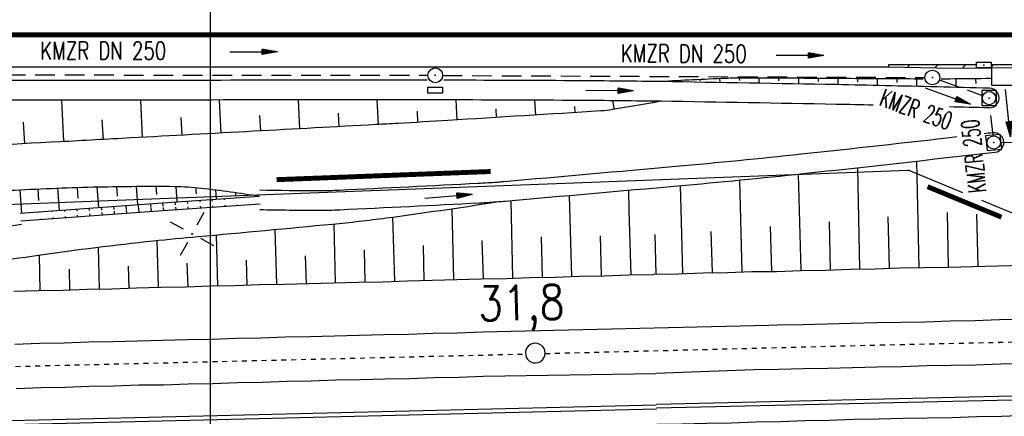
# Model space of a CAD drawing. Extents: x 0 to 1135, y 0 to 420.
# Tile 17 of 81: x 305 to 405, y 168 to 208. Entities that reach past the tile are written whole.
import ezdxf
from ezdxf.enums import TextEntityAlignment as Align

# ---------------------------------------------------------------- set-up
doc = ezdxf.new("R2010")
doc.units = 0
doc.header["$LTSCALE"] = 2
doc.header["$MEASUREMENT"] = 0
for name, pattern in [('ACAD_ISO10W100W', [0.5, 0.25, -0.25]), ('AUSGEZOGEN', [0]), ('GEMEINDE', [3.5, 2, -0.5, 0.5, -0.5]), ('GESTRICH-X2', [1.5, 1, -0.5])]:
    doc.linetypes.add(name, pattern=pattern)
doc.layers.get('0').update_dxf_attribs({"color": 8, "linetype": 'AUSGEZOGEN'})
for name, color, linetype in [('Bahnachse', 7, 'CONTINUOUS'), ('BAUWOTOP', 250, 'AUSGEZOGEN'), ('BOESCHG', 8, 'AUSGEZOGEN'), ('Böschungen', 15, 'CONTINUOUS'), ('FBRTOP', 8, 'AUSGEZOGEN'), ('GEMEINGRZ', 8, 'GEMEINDE'), ('Gleisachsen', 7, 'CONTINUOUS'), ('GRENZL-BAB', 7, 'AUSGEZOGEN'), ('Kabelanlagen', 15, 'CONTINUOUS'), ('KANAL', 200, 'GESTRICH-X2'), ('MULDE', 8, 'AUSGEZOGEN'), ('NETZ', 250, 'AUSGEZOGEN'), ('NZ', 8, 'AUSGEZOGEN'), ('PFEIL', 200, 'CONTINUOUS'), ('PFEILTOP', 8, 'AUSGEZOGEN'), ('Rinne', 200, 'CONTINUOUS'), ('SCHLITZRINNE', 200, 'AUSGEZOGEN'), ('SCHSYMBOL', 200, 'AUSGEZOGEN'), ('TEXTO', 200, 'CONTINUOUS')]:
    doc.layers.add(name, color=color, linetype=linetype)
doc.styles.add('ROMANS', font='romans.shx', dxfattribs={"width": 0.8})

# ---------------------------------------------------------------- blocks, each defined once
blk = doc.blocks.new('IKR')
at = {"color": 0}
for p, q in [((0, 1), (0, 2.5)), ((-2.5, 0), (-1, 0)), ((1, 0), (2.5, 0)), ((0, -2.5), (0, -1))]:
    blk.add_line(p, q, dxfattribs=at)
blk.add_circle((0, 0), 0.05, dxfattribs=at)
blk.add_point((0, 0), dxfattribs=at)
blk = doc.blocks.new('30')
at = {"color": 0}
for p, q in [((-0.75, -0.29), (-0.75, 0.29)), ((-0.75, 0.29), (0.75, 0.29)), ((0.75, 0.29), (0.75, -0.29)), ((0.75, -0.29), (-0.75, -0.29))]:
    blk.add_line(p, q, dxfattribs=at)
blk.add_point((0, 0), dxfattribs=at)
blk = doc.blocks.new('20')
blk.add_lwpolyline([(-0.75, -0.75), (0.75, -0.75), (0.75, 0.75), (-0.75, 0.75)], close=True)
blk.add_circle((0, 0), 0.676)
blk.add_point((0, 0))
blk = doc.blocks.new('GST')
at = {"color": 0}
blk.add_circle((0, 0), 0.75, dxfattribs=at)
blk.add_point((0, 0), dxfattribs=at)
blk = doc.blocks.new('10')
blk.add_blockref('GST', (0, 0))
blk = doc.blocks.new('17')
blk.add_lwpolyline([(-0.76, -1.22), (0.75, -1.22), (0.75, -1.8), (-0.76, -1.8)], close=True)
blk.add_blockref('GST', (0, 0))
blk = doc.blocks.new('PFEIL2')
at = {"color": 0}
for p, q in [((0.88, 0), (-2.4, -0.01)), ((0.88, -0.27), (0.88, 0.28)), ((0.88, 0.28), (2.43, 0.01)), ((0.91, 0.27), (0.88, 0.26)), ((0.97, 0.26), (0.88, 0.25)), ((1.02, 0.25), (0.88, 0.23)), ((1.07, 0.24), (0.88, 0.21)), ((1.13, 0.23), (0.88, 0.19)), ((1.18, 0.22), (0.88, 0.17)), ((1.24, 0.21), (0.88, 0.15)), ((1.29, 0.21), (0.88, 0.14)), ((1.34, 0.2), (0.88, 0.12)), ((1.4, 0.19), (0.88, 0.1)), ((1.45, 0.18), (0.88, 0.08)), ((1.51, 0.17), (0.88, 0.06)), ((1.56, 0.16), (0.88, 0.04)), ((1.61, 0.15), (0.88, 0.02)), ((1.67, 0.14), (0.88, 0.01)), ((1.72, 0.13), (0.88, -0.01)), ((1.78, 0.12), (0.88, -0.03)), ((1.83, 0.11), (0.88, -0.05)), ((1.88, 0.1), (0.88, -0.07)), ((1.94, 0.09), (0.88, -0.09)), ((2.05, 0.08), (0.88, -0.12)), ((1.99, 0.08), (0.88, -0.11)), ((2.1, 0.07), (0.88, -0.14)), ((2.15, 0.06), (0.88, -0.16)), ((2.21, 0.05), (0.88, -0.18)), ((2.26, 0.04), (0.88, -0.2)), ((2.32, 0.03), (0.88, -0.22)), ((2.37, 0.02), (0.88, -0.23)), ((2.42, 0.01), (0.88, -0.25)), ((2.43, 0.01), (0.88, -0.27))]:
    blk.add_line(p, q, dxfattribs=at)

msp = doc.modelspace()

# ---------------------------------------------------------------- hatches: boundary and pattern name
at = {"layer": 'Rinne'}
h = msp.add_hatch(dxfattribs=at)
h.set_pattern_fill('ANSI31', color=256, scale=10, angle=45, style=0)
h.set_pattern_definition([(96.7119, (256.6102, 180.6248), (-1.241433, -0.146096), [])])
edge = h.paths.add_edge_path()
edge.add_line((305.34, 187.44), (319.79, 188.51))
edge.add_line((319.79, 188.51), (329.65, 189.17))
edge.add_line((305.28, 188.24), (319.73, 189.3))
edge.add_line((319.73, 189.3), (329.6, 189.97))
at = {"layer": 'SCHLITZRINNE'}
h = msp.add_hatch(dxfattribs=at)
h.set_pattern_fill('ANSI31', color=256, scale=16, style=0)
h.paths.add_polyline_path([(402.42, 203.32), (393.49, 203.32), (393.49, 203.12), (398.36, 203), (402.42, 202.99)])
h.paths.add_polyline_path([(414.94, 203.33), (413.07, 203.33), (413.07, 203.01), (414.94, 203.01)])
h.paths.add_polyline_path([(420.9, 203.33), (414.95, 203.33), (414.96, 203.01), (420.9, 203), (420.9, 203.02)])
h.paths.add_polyline_path([(423.21, 203.33), (420.91, 203.33), (420.91, 203), (423.21, 203)])
h.paths.add_polyline_path([(432.08, 203.33), (424.71, 203.33), (424.71, 202.99), (432.07, 202.98), (432.07, 202.88), (432.08, 202.88)])
h.paths.add_polyline_path([(436.1, 203.33), (433.58, 203.33), (433.58, 202.88), (436.1, 202.88)])
h.paths.add_polyline_path([(466.17, 203.33), (437.6, 203.33), (437.6, 202.88), (447.45, 202.88), (466.17, 202.88)])
h.paths.add_polyline_path([(499.87, 203.34), (467.67, 203.34), (467.67, 202.88), (499.88, 202.88)])
h.paths.add_polyline_path([(501.81, 203.34), (499.87, 203.34), (499.88, 202.88), (501.81, 202.88)])
h.paths.add_polyline_path([(505.34, 203.34), (501.81, 203.34), (501.81, 202.88), (505.35, 202.88)])
h.paths.add_polyline_path([(513.91, 203.34), (505.34, 203.34), (505.35, 202.88), (513.91, 202.88)])
h.paths.add_polyline_path([(580.07, 203.35), (515.41, 203.34), (515.41, 202.88), (575.52, 202.88), (580.07, 203.12)])
h = msp.add_hatch(dxfattribs=at)
h.set_pattern_fill('ANSI31', color=256, scale=16, style=0)
h.paths.add_polyline_path([(411.56, 203.33), (403.92, 203.32), (403.92, 202.99), (403.93, 202.99), (403.93, 203.03), (411.56, 203.02)])

# ---------------------------------------------------------------- linework, layer by layer
at = {"layer": 'Bahnachse', "linetype": 'Continuous'}
msp.add_line((404.76, 175.03), (404.76, 175.12), dxfattribs=at)
at = {"layer": 'Bahnachse', "linetype": 'ACAD_ISO10W100W'}
for points in [[(392.62, 174.84), (425.76, 175.6), (430.29, 175.67)], [(358.6, 173.97), (392.62, 174.84)], [(258.63, 171.48), (290.82, 172.32), (356.6, 173.92)]]:
    msp.add_lwpolyline(points, dxfattribs=at)
at = {"layer": 'Bahnachse', "linetype": 'Continuous'}
for start, end in [(91.3434, 271.3434), (271.3434, 91.3434)]:
    msp.add_arc((357.6, 174.01), 1, start, end, dxfattribs=at)
at = {"layer": 'BAUWOTOP'}
for p, q in [((403.93, 203.03), (432.07, 202.98)), ((403.93, 203.03), (403.93, 201.25)), ((403.93, 201.25), (432.06, 201.2))]:
    msp.add_line(p, q, dxfattribs=at)
at = {"layer": 'BOESCHG'}
for p, q in [((372.33, 201.72), (372.34, 201.58)), ((374.33, 201.82), (374.33, 201.68)), ((376.32, 201.91), (376.34, 201.51)), ((378.32, 201.97), (378.33, 201.72)), ((380.32, 201.96), (380.32, 201.44)), ((382.32, 201.95), (382.32, 201.68)), ((384.32, 201.94), (384.32, 201.36)), ((386.32, 201.93), (386.32, 201.63)), ((388.32, 201.92), (388.32, 201.29)), ((390.32, 201.9), (390.32, 201.58)), ((392.32, 201.89), (392.32, 201.21)), ((394.32, 201.88), (394.32, 201.52)), ((396.32, 201.87), (396.32, 201.12)), ((400.32, 201.87), (400.33, 201.02)), ((402.32, 201.9), (402.33, 201.43)), ((309.48, 199.71), (309.7, 195.51)), ((317.49, 199.72), (317.69, 195.94)), ((325.5, 199.74), (325.68, 196.38)), ((333.51, 199.75), (333.67, 196.82)), ((341.52, 199.76), (341.66, 197.25)), ((349.52, 199.75), (349.64, 197.71)), ((357.53, 199.72), (357.63, 198.21)), ((361.58, 199.08), (361.62, 198.46)), ((365.46, 199.67), (365.61, 198.79)), ((369.53, 199.54), (369.55, 199.46)), ((329.59, 198.17), (329.68, 196.6)), ((337.59, 198.4), (337.66, 197.03)), ((345.59, 198.61), (345.65, 197.47)), ((353.58, 198.85), (353.64, 197.96)), ((305.59, 197.5), (305.71, 195.3)), ((313.59, 197.72), (313.7, 195.73)), ((321.59, 197.95), (321.69, 196.16)), ((305.25, 190.62), (305.42, 188.25)), ((307.19, 189.54), (307.1, 190.7)), ((309.27, 188.53), (309.1, 190.78)), ((311.18, 189.76), (311.1, 190.85)), ((313.26, 188.83), (313.1, 190.9)), ((315.18, 189.96), (315.11, 190.94)), ((317.25, 189.12), (317.11, 190.96)), ((319.18, 190.12), (319.11, 190.97)), ((321.24, 189.4), (321.13, 190.96)), ((323.19, 190.19), (323.14, 190.85)), ((325.23, 189.67), (325.16, 190.61)), ((327.2, 190.07), (327.19, 190.34)), ((329.22, 189.94), (329.21, 190.03))]:
    msp.add_line(p, q, dxfattribs=at)
for points in [[(397, 201.87, -0.000887), (389.7, 201.91, 0.000907), (378.94, 201.97, 0.011317), (376.88, 201.93, 0.003566), (370.33, 201.61)], [(403.93, 201.92, -0.000839), (399.71, 201.87, -0.002844), (398.83, 201.86, -0.00109)], [(370.37, 199.61, -0.005656), (365.44, 198.76, -0.024011), (364.26, 198.63, -0.000536), (348.73, 197.66, -0.001642), (343.66, 197.36, -0.000034), (341.42, 197.24, -0.000003), (316.52, 195.88, -0.000384), (309.34, 195.49, -0.000177), (293.73, 194.67)], [(294.76, 188.77, -0.015178), (301.52, 190.22, -0.032397), (304.75, 190.59, -0.007043), (313.23, 190.91, -0.00774), (320.95, 190.96, -0.026519), (323.65, 190.79, -0.011962), (329.6, 189.97)], [(256.1, 180.62, 0.004977), (268.59, 180.83, 0.010194), (274.69, 181.12, 0.000634), (294.85, 182.51, 0.007786), (296.49, 182.65, 0.01045), (307.14, 183.96, -0.009556), (318.79, 185.42, -0.00376), (323.35, 185.86, 0.001258), (337, 187.13, 0.009728), (342.45, 187.75, 0.004785), (353.5, 189.35)]]:
    msp.add_lwpolyline(points, format="xyb", dxfattribs=at)
at = {"layer": 'Böschungen', "linetype": 'Continuous'}
for points in [[(396.58, 182.72), (396.34, 193.5)], [(384.62, 182.41), (384.34, 192.18)], [(390.57, 182.57), (390.37, 192.83)], [(372.43, 188.68), (372.36, 191.01)], [(378.61, 182.26), (378.36, 191.57)], [(361.33, 181.79), (361.09, 190.01)], [(367.15, 188.55), (367.1, 190.54)], [(355.33, 181.64), (355.14, 189.48)], [(349.32, 181.49), (349.16, 188.69)], [(367.34, 181.94), (367.15, 188.55)], [(372.6, 182.11), (372.43, 188.68)], [(399.58, 182.74), (399.47, 188.3)], [(402.58, 182.82), (402.46, 188.13)], [(337.31, 181.18), (337.16, 187.14)], [(343.32, 181.33), (343.14, 187.84)], [(387.57, 182.49), (387.49, 187.34)], [(393.57, 182.64), (393.45, 187.85)], [(325.35, 180.83), (325.21, 186.03)], [(331.36, 181.03), (331.18, 186.58)], [(369.89, 182.02), (369.79, 186.07)], [(375.61, 182.19), (375.47, 186.38)], [(381.61, 182.34), (381.48, 186.89)], [(319.34, 180.67), (319.2, 185.46)], [(352.33, 181.56), (352.22, 185.47)], [(358.33, 181.71), (358.23, 185.82)], [(364.34, 181.87), (364.24, 185.92)], [(313.34, 180.52), (313.25, 184.78)], [(340.31, 181.26), (340.24, 184.46)], [(346.32, 181.41), (346.26, 184.96)], [(307.33, 180.37), (307.24, 183.98)], [(322.35, 180.75), (322.26, 183.15)], [(328.35, 180.9), (328.26, 183.46)], [(334.36, 181.1), (334.28, 183.91)], [(310.33, 180.45), (310.29, 182.55)], [(316.34, 180.6), (316.3, 182.85)], [(369.6, 182.03), (372.1, 182.07), (374.61, 182.16), (377.11, 182.2), (379.61, 182.29), (382.11, 182.32), (384.62, 182.41), (387.12, 182.45), (389.62, 182.54), (392.12, 182.58), (394.63, 182.67), (397.08, 182.71), (399.58, 182.74), (402.08, 182.83), (404.58, 182.87), (407.09, 182.96)], [(304.63, 180.29), (307.13, 180.38), (309.63, 180.41), (312.09, 180.5), (314.59, 180.54), (317.09, 180.63), (319.59, 180.72), (322.1, 180.76), (324.6, 180.85), (327.1, 180.88), (329.6, 180.97), (332.11, 181.01), (334.61, 181.1), (337.11, 181.14), (339.61, 181.22), (342.11, 181.26), (344.62, 181.35), (347.12, 181.44), (349.62, 181.48), (352.13, 181.57), (354.63, 181.6), (357.08, 181.69), (359.58, 181.73), (362.08, 181.82), (364.59, 181.86), (367.09, 181.95), (369.59, 181.99), (369.61, 181.99)], [(369.96, 166.77), (369.98, 166.77), (372.48, 166.81), (374.98, 166.9), (377.48, 166.93), (379.98, 167.02), (382.49, 167.06), (384.94, 167.15), (387.44, 167.19), (389.94, 167.28), (392.45, 167.32), (394.95, 167.4), (397.45, 167.44), (399.95, 167.48), (402.46, 167.57), (404.96, 167.61), (407.46, 167.7)]]:
    msp.add_lwpolyline(points, dxfattribs=at)
at = {"layer": 'FBRTOP', "const_width": 0.5}
msp.add_lwpolyline([(25, 206.37), (447.45, 206.37), (747.45, 206.37), (922.45, 206.37), (950, 206.37)], dxfattribs=at)
at = {"layer": 'FBRTOP'}
msp.add_lwpolyline([(248.32, 203.12), (393.49, 203.12)], dxfattribs=at)
at = {"layer": 'GEMEINGRZ', "const_width": 0.5}
for points in [[(331.32, 191.64), (353.06, 192.47)], [(404.95, 187.83), (397.44, 190.93)]]:
    msp.add_lwpolyline(points, dxfattribs=at)
at = {"layer": 'Gleisachsen', "linetype": 'Continuous'}
msp.add_line((352.23, 176.16), (381.31, 176.86), dxfattribs=at)
for points in [[(381.31, 176.86), (382.23, 176.87), (384.73, 176.91), (387.23, 177), (389.73, 177.04), (392.24, 177.12), (394.74, 177.16), (397.24, 177.2), (399.74, 177.29), (402.25, 177.33), (404.75, 177.41), (407.25, 177.45), (409.7, 177.49), (412.21, 177.58), (414.71, 177.62), (417.21, 177.66), (419.71, 177.75), (422.21, 177.78), (424.71, 177.82), (427.22, 177.86), (429.72, 177.95), (430.11, 177.96)], [(304.73, 174.93), (307.24, 175.01), (309.74, 175.05), (312.24, 175.14), (314.74, 175.18), (317.25, 175.27), (319.75, 175.31), (322.25, 175.4), (324.75, 175.44), (327.26, 175.52), (329.71, 175.56), (332.21, 175.65), (334.71, 175.69), (337.21, 175.78), (339.72, 175.82), (342.22, 175.91), (344.72, 175.95), (347.22, 176.04), (349.73, 176.07), (352.23, 176.16)], [(369.85, 171.96), (379.82, 172.33), (382.32, 172.37), (384.82, 172.46), (387.32, 172.49), (389.82, 172.53), (392.33, 172.62), (394.83, 172.66), (397.33, 172.75), (399.83, 172.78), (402.33, 172.82), (404.84, 172.91), (407.34, 172.95), (409.84, 172.99), (412.34, 173.08), (414.85, 173.11), (417.35, 173.15), (419.8, 173.24), (422.3, 173.28), (424.8, 173.32), (427.31, 173.41), (429.81, 173.45), (430.18, 173.45)], [(304.87, 170.42), (307.38, 170.51), (309.88, 170.55), (312.33, 170.64), (314.83, 170.68), (317.34, 170.77), (319.84, 170.8), (322.34, 170.89), (324.84, 170.93), (327.35, 171.02), (329.85, 171.06), (332.35, 171.15), (334.85, 171.19), (337.35, 171.28), (339.86, 171.31), (342.36, 171.4), (344.86, 171.44), (347.36, 171.53), (349.82, 171.57), (352.32, 171.66), (369.85, 171.93)]]:
    msp.add_lwpolyline(points, dxfattribs=at)
at = {"layer": 'GRENZL-BAB'}
for p, q in [((319.5, 189.71), (395.46, 192.6)), ((401.03, 190.3), (395.46, 192.6)), ((291.78, 188.66), (313.39, 189.48)), ((313.39, 189.48), (319.5, 189.71)), ((409.15, 186.96), (402.94, 189.51))]:
    msp.add_line(p, q, dxfattribs=at)
at = {"layer": 'Kabelanlagen', "linetype": 'Continuous'}
for p, q in [((369.9, 168.83), (425.87, 170.1)), ((369.91, 168.43), (425.88, 169.7)), ((290.95, 166.82), (369.89, 168.75)), ((290.96, 166.42), (369.9, 168.35))]:
    msp.add_line(p, q, dxfattribs=at)
at = {"layer": 'KANAL'}
for p, q in [((297.81, 202.3), (346.7, 202.25)), ((348.19, 202.23), (397.17, 202.03)), ((398.63, 201.78), (403, 200.2)), ((404.09, 196.16), (403.77, 199.18)), ((404.91, 195.44), (418.31, 195.4))]:
    msp.add_line(p, q, dxfattribs=at)
at = {"layer": 'MULDE'}
for points in [[(346.61, 201.75, 0.000914), (330.81, 201.75, -0.000317), (297.8, 201.7, -0.001462)], [(403.71, 200.94, 0.000642), (393.14, 201.19, 0.001371), (388.19, 201.3, 0.000019), (370.4, 201.61, 0.001116), (370.1, 201.61, 0.001811), (361.3, 201.7, 0.00097), (348.31, 201.75, 0.000918)], [(391.93, 199.22, 0.001047), (388.15, 199.3, 0.000019), (370.37, 199.61, 0.001116), (370.07, 199.61, 0.001811), (361.28, 199.7, 0.00109), (346.68, 199.75, 0.000919), (330.81, 199.75, -0.000374), (291.87, 199.7, -0.001462), (239.4, 199.82, 0.000297), (232.95, 199.85, 0.009681)], [(403.67, 198.94, 0.000243), (399.66, 199.04, 0.001371)], [(404.05, 196.41, -0.000133), (403.18, 196.31, -0.004512)], [(400.42, 195.98, -0.002396), (384.61, 194.22, -0.004512), (371.89, 192.97, -0.000093), (354.39, 191.42, -0.002568), (353.75, 191.37, -0.006621), (351.8, 191.25, -0.000918), (337.69, 190.55, -0.012529), (335.57, 190.5, -0.00449), (329.63, 190.57)]]:
    msp.add_lwpolyline(points, format="xyb", dxfattribs=at)
at = {"layer": 'MULDE', "flags": 128}
msp.add_lwpolyline([(404.27, 194.42, -0.002944), (384.81, 192.23, -0.004512), (372.09, 190.98, -0.000094), (354.54, 189.43, -0.002564), (353.89, 189.38, -0.006625), (351.93, 189.25, -0.000917), (337.74, 188.55, -0.01253), (335.6, 188.5, -0.004493), (329.62, 188.57)], format="xyb", dxfattribs=at)
at = {"layer": 'MULDE'}
for centre, radius, start, end in [((403.71, 199.94), 1, 267.487, 89.8562), ((404.19, 195.42), 1, 274.6447, 97.5602), ((200.98, 915.18), 735.53, 277.10145, 278.16268)]:
    msp.add_arc(centre, radius, start, end, dxfattribs=at)
at = {"layer": 'NZ'}
msp.add_line((324.58, 213.44), (324.58, 90.91), dxfattribs=at)
at = {"layer": 'Rinne', "flags": 128}
for points in [[(305.28, 188.24), (319.73, 189.3), (329.6, 189.97)], [(305.34, 187.44), (319.79, 188.51), (329.65, 189.17)]]:
    msp.add_lwpolyline(points, dxfattribs=at)
at = {"layer": 'SCHLITZRINNE'}
for p, q in [((393.49, 203.12), (398.36, 203)), ((398.36, 203), (403.93, 202.99))]:
    msp.add_line(p, q, dxfattribs=at)
for points in [[(402.42, 203.32), (393.49, 203.32), (393.49, 203.12)], [(411.56, 203.33), (403.92, 203.32)]]:
    msp.add_lwpolyline(points, dxfattribs=at)

# ---------------------------------------------------------------- block references
at = {"layer": 'NETZ', "rotation": 151.5965}
msp.add_blockref('IKR', (322.74, 186.12), dxfattribs=at)
at = {"layer": 'PFEIL'}
for p, rotation in [((328.98, 204.62), 359.9494673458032), ((384.47, 204.26), 359.7489673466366), ((399.5, 200.12), 340.0559673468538), ((405.61, 198.42), 275.940667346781)]:
    msp.add_blockref('PFEIL2', p, dxfattribs=dict(at, rotation=rotation))
at = {"layer": 'PFEILTOP'}
for p, rotation in [((365.14, 200.68), 359.5055843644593), ((348.77, 189.94), 4.484193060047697)]:
    msp.add_blockref('PFEIL2', p, dxfattribs=dict(at, rotation=rotation))
at = {"layer": 'SCHSYMBOL'}
for name, p, rotation in [('30', (403.15, 203.29), 359.9999956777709), ('17', (347.44, 202.25), 359.9999956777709), ('10', (397.93, 202.03), 359.9999956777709), ('20', (403.69, 199.94), 359.9999956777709), ('20', (404.16, 195.42), 6.335345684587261)]:
    msp.add_blockref(name, p, dxfattribs=dict(at, rotation=rotation))

# ---------------------------------------------------------------- texts
at = {"layer": 'Bahnachse', "linetype": 'Continuous', "style": 'ROMANS', "oblique": 360, "width": 0.8334}
msp.add_text('31,8', height=3.5, rotation=1.3665, dxfattribs=at).set_placement((351.84, 177.28))
at = {"layer": 'TEXTO', "style": 'ROMANS'}
for s, rotation, width, p in [('KMZR DN 250', 359.9495, 0.75, (313.72, 203.86)), ('KMZR DN 250', 359.749, 0.75, (372.68, 203.56)), ('KMZR 250', 340.056, 0.6, (395.99, 197.95)), ('KMZR 250', 95.9407, 0.6, (403.03, 194.12))]:
    msp.add_text(s, height=1.8, rotation=rotation, dxfattribs=dict(at, width=width)).set_placement(p, align=Align.CENTER)

doc.saveas('drawing.dxf')
